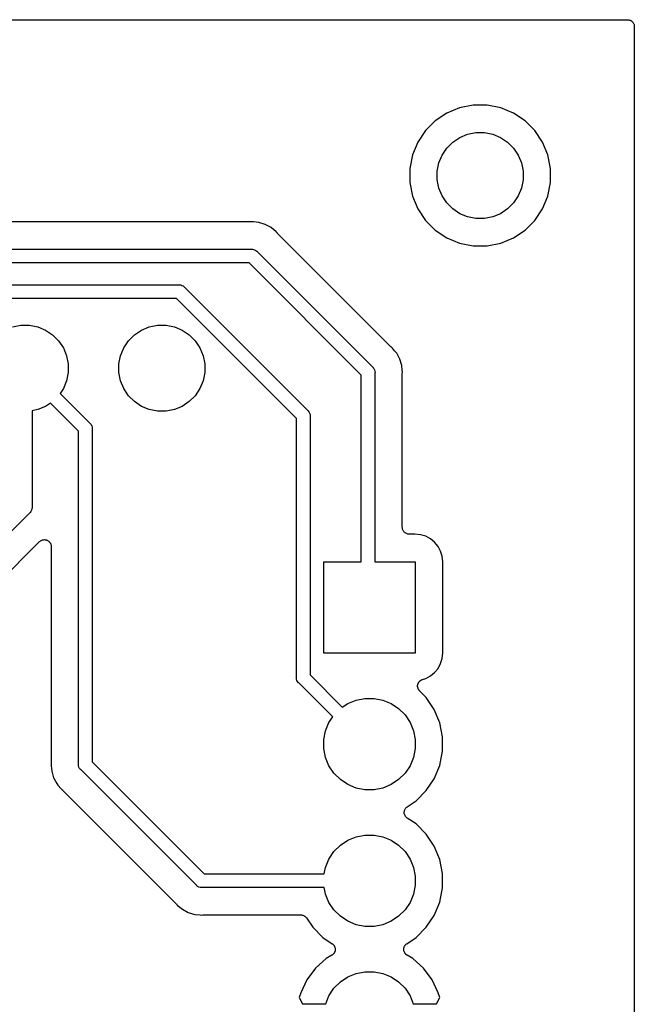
# Model space of a CAD drawing. Extents: x 1.14 to 3.55, y -2.64 to -1.26.
# Tile 15 of 15: x 3.1 to 3.55, y -1.98 to -1.26. Entities that reach past the tile are written whole.
import ezdxf

# ---------------------------------------------------------------- set-up
doc = ezdxf.new("R2010")
doc.units = 0
doc.header["$MEASUREMENT"] = 0
doc.layers.add('BLACK', color=7, linetype='CONTINUOUS')

msp = doc.modelspace()

# ---------------------------------------------------------------- linework, layer by layer
at = {"layer": 'BLACK', "linetype": 'CONTINUOUS'}
for p, q in [((1.47441, -1.25898), (3.54183, -1.25898)), ((3.54183, -1.25898), (3.54186, -1.25898)), ((3.54186, -1.25898), (3.54186, -1.25898)), ((3.54186, -1.25898), (3.54186, -1.25898)), ((3.54186, -1.25898), (3.5419, -1.25898)), ((3.5419, -1.25898), (3.54237, -1.25904)), ((3.54237, -1.25904), (3.54283, -1.25909)), ((3.54283, -1.25909), (3.54285, -1.25909)), ((3.54285, -1.25909), (3.54287, -1.25909)), ((3.54287, -1.25909), (3.54331, -1.25924)), ((3.54331, -1.25924), (3.54376, -1.25937)), ((3.54376, -1.25937), (3.54378, -1.25938)), ((3.54378, -1.25938), (3.5438, -1.25939)), ((3.5438, -1.25939), (3.54421, -1.25961)), ((3.54421, -1.25961), (3.54462, -1.25984)), ((3.54462, -1.25984), (3.54464, -1.25985)), ((3.54464, -1.25985), (3.54465, -1.25986)), ((3.54465, -1.25986), (3.54501, -1.26016)), ((3.54501, -1.26016), (3.54537, -1.26046)), ((3.54537, -1.26046), (3.54539, -1.26047)), ((3.54539, -1.26047), (3.5454, -1.26049)), ((3.5454, -1.26049), (3.54569, -1.26085)), ((3.54569, -1.26085), (3.54599, -1.26122)), ((3.54599, -1.26122), (3.546, -1.26123)), ((3.546, -1.26123), (3.54601, -1.26125)), ((3.54601, -1.26125), (3.54623, -1.26166)), ((3.54623, -1.26166), (3.54645, -1.26208)), ((3.54645, -1.26208), (3.54645, -1.2621)), ((3.54645, -1.2621), (3.54646, -1.26211)), ((3.54646, -1.26211), (3.5466, -1.26256)), ((3.5466, -1.26256), (3.54673, -1.26301)), ((3.54673, -1.26301), (3.54673, -1.26303)), ((3.54673, -1.26303), (3.54674, -1.26305)), ((3.54674, -1.26305), (3.54678, -1.26352)), ((3.54678, -1.26352), (3.54683, -1.26398)), ((3.54683, -1.26398), (3.54683, -2.15357)), ((3.41898, -1.32348), (3.40961, -1.32736)), ((3.42893, -1.3215), (3.41898, -1.32348)), ((3.43907, -1.3215), (3.42893, -1.3215)), ((3.44902, -1.32348), (3.43907, -1.3215)), ((3.45839, -1.32736), (3.44902, -1.32348)), ((3.40961, -1.32736), (3.40117, -1.333)), ((3.46683, -1.333), (3.45839, -1.32736)), ((3.40117, -1.333), (3.394, -1.34017)), ((3.474, -1.34017), (3.46683, -1.333)), ((3.394, -1.34017), (3.38836, -1.34861)), ((3.41392, -1.34854), (3.41908, -1.34509)), ((3.41908, -1.34509), (3.42481, -1.34271)), ((3.42481, -1.34271), (3.4309, -1.3415)), ((3.4309, -1.3415), (3.4371, -1.3415)), ((3.4371, -1.3415), (3.44319, -1.34271)), ((3.44319, -1.34271), (3.44892, -1.34509)), ((3.44892, -1.34509), (3.45408, -1.34854)), ((3.47964, -1.34861), (3.474, -1.34017)), ((3.38836, -1.34861), (3.38448, -1.35798)), ((3.40609, -1.35808), (3.40954, -1.35292)), ((3.40954, -1.35292), (3.41392, -1.34854)), ((3.45408, -1.34854), (3.45846, -1.35292)), ((3.45846, -1.35292), (3.46191, -1.35808)), ((3.48352, -1.35798), (3.47964, -1.34861)), ((3.38448, -1.35798), (3.3825, -1.36793)), ((3.40371, -1.36381), (3.40609, -1.35808)), ((3.46191, -1.35808), (3.46429, -1.36381)), ((3.4855, -1.36793), (3.48352, -1.35798)), ((3.3825, -1.36793), (3.3825, -1.37807)), ((3.4025, -1.3699), (3.40371, -1.36381)), ((3.46429, -1.36381), (3.4655, -1.3699)), ((3.4855, -1.37807), (3.4855, -1.36793)), ((3.4025, -1.3761), (3.4025, -1.3699)), ((3.4655, -1.3699), (3.4655, -1.3761)), ((3.3825, -1.37807), (3.38448, -1.38802)), ((3.40371, -1.38219), (3.4025, -1.3761)), ((3.40609, -1.38792), (3.40371, -1.38219)), ((3.46429, -1.38219), (3.46191, -1.38792)), ((3.4655, -1.3761), (3.46429, -1.38219)), ((3.48352, -1.38802), (3.4855, -1.37807)), ((3.38448, -1.38802), (3.38836, -1.39739)), ((3.40954, -1.39308), (3.40609, -1.38792)), ((3.46191, -1.38792), (3.45846, -1.39308)), ((3.47964, -1.39739), (3.48352, -1.38802)), ((3.38836, -1.39739), (3.394, -1.40583)), ((3.41392, -1.39746), (3.40954, -1.39308)), ((3.41908, -1.40091), (3.41392, -1.39746)), ((3.45408, -1.39746), (3.44892, -1.40091)), ((3.45846, -1.39308), (3.45408, -1.39746)), ((3.474, -1.40583), (3.47964, -1.39739)), ((3.42481, -1.40329), (3.41908, -1.40091)), ((3.4309, -1.4045), (3.42481, -1.40329)), ((3.4371, -1.4045), (3.4309, -1.4045)), ((3.44319, -1.40329), (3.4371, -1.4045)), ((3.44892, -1.40091), (3.44319, -1.40329)), ((3.26553, -1.407), (2.98257, -1.407)), ((3.26574, -1.40698), (3.26553, -1.407)), ((3.26595, -1.40698), (3.26574, -1.40698)), ((3.26602, -1.40698), (3.26595, -1.40698)), ((3.267, -1.40688), (3.26602, -1.40698)), ((3.26798, -1.40698), (3.267, -1.40688)), ((3.2719, -1.40736), (3.26798, -1.40698)), ((3.26798, -1.40698), (3.26798, -1.40698)), ((3.27661, -1.40879), (3.2719, -1.40736)), ((3.28096, -1.41111), (3.27661, -1.40879)), ((3.28476, -1.41424), (3.28096, -1.41111)), ((3.394, -1.40583), (3.40117, -1.413)), ((3.46683, -1.413), (3.474, -1.40583)), ((3.28539, -1.415), (3.28476, -1.41424)), ((3.28554, -1.41515), (3.28539, -1.415)), ((3.28567, -1.41531), (3.28554, -1.41515)), ((3.28572, -1.41536), (3.28567, -1.41531)), ((3.36864, -1.49829), (3.28572, -1.41536)), ((3.40117, -1.413), (3.40961, -1.41864)), ((3.40961, -1.41864), (3.41898, -1.42252)), ((3.44902, -1.42252), (3.45839, -1.41864)), ((3.45839, -1.41864), (3.46683, -1.413)), ((3.41898, -1.42252), (3.42893, -1.4245)), ((3.42893, -1.4245), (3.43907, -1.4245)), ((3.43907, -1.4245), (3.44902, -1.42252)), ((2.48325, -1.427), (3.26675, -1.427)), ((3.26675, -1.427), (3.267, -1.42698)), ((3.267, -1.42698), (3.26725, -1.427)), ((3.26725, -1.427), (3.26798, -1.42707)), ((3.26798, -1.42707), (3.26892, -1.42736)), ((3.26892, -1.42736), (3.26979, -1.42782)), ((3.26979, -1.42782), (3.27055, -1.42845)), ((3.27055, -1.42845), (3.27071, -1.42864)), ((3.27071, -1.42864), (3.35537, -1.5133)), ((3.26493, -1.437), (2.48507, -1.437)), ((3.34701, -1.51908), (3.26493, -1.437)), ((2.55725, -1.453), (3.21357, -1.453)), ((3.21357, -1.453), (3.21381, -1.45298)), ((3.21381, -1.45298), (3.21406, -1.453)), ((3.21406, -1.453), (3.21479, -1.45307)), ((3.21479, -1.45307), (3.21574, -1.45336)), ((3.21574, -1.45336), (3.21661, -1.45382)), ((3.21661, -1.45382), (3.21737, -1.45445)), ((3.21737, -1.45445), (3.21752, -1.45464)), ((3.21752, -1.45464), (3.3079, -1.54501)), ((3.21174, -1.463), (2.55907, -1.463)), ((3.29954, -1.55079), (3.21174, -1.463)), ((3.09181, -1.48371), (3.0979, -1.4825)), ((3.0979, -1.4825), (3.1041, -1.4825)), ((3.1041, -1.4825), (3.11019, -1.48371)), ((3.11019, -1.48371), (3.11592, -1.48609)), ((3.18608, -1.48609), (3.19181, -1.48371)), ((3.19181, -1.48371), (3.1979, -1.4825)), ((3.1979, -1.4825), (3.2041, -1.4825)), ((3.2041, -1.4825), (3.21019, -1.48371)), ((3.21019, -1.48371), (3.21592, -1.48609)), ((3.11592, -1.48609), (3.12108, -1.48954)), ((3.12108, -1.48954), (3.12546, -1.49392)), ((3.17654, -1.49392), (3.18092, -1.48954)), ((3.18092, -1.48954), (3.18608, -1.48609)), ((3.21592, -1.48609), (3.22108, -1.48954)), ((3.22108, -1.48954), (3.22546, -1.49392)), ((3.12546, -1.49392), (3.12891, -1.49908)), ((3.17309, -1.49908), (3.17654, -1.49392)), ((3.22546, -1.49392), (3.22891, -1.49908)), ((3.36881, -1.49842), (3.36864, -1.49829)), ((3.36895, -1.49857), (3.36881, -1.49842)), ((3.12891, -1.49908), (3.13129, -1.50481)), ((3.13129, -1.50481), (3.1325, -1.5109)), ((3.1695, -1.5109), (3.17071, -1.50481)), ((3.17071, -1.50481), (3.17309, -1.49908)), ((3.22891, -1.49908), (3.23129, -1.50481)), ((3.23129, -1.50481), (3.2325, -1.5109)), ((3.36901, -1.49862), (3.36895, -1.49857)), ((3.36977, -1.49924), (3.36901, -1.49862)), ((3.37137, -1.50119), (3.36977, -1.49924)), ((3.3729, -1.50305), (3.37137, -1.50119)), ((3.37137, -1.50119), (3.37137, -1.50119)), ((3.37415, -1.5054), (3.3729, -1.50305)), ((3.37522, -1.50739), (3.37415, -1.5054)), ((3.1325, -1.5109), (3.1325, -1.5171)), ((3.1695, -1.5171), (3.1695, -1.5109)), ((3.2325, -1.5109), (3.2325, -1.5171)), ((3.37665, -1.51211), (3.37522, -1.50739)), ((3.37696, -1.51534), (3.37665, -1.51211)), ((3.1325, -1.5171), (3.13129, -1.52319)), ((3.17071, -1.52319), (3.1695, -1.5171)), ((3.2325, -1.5171), (3.23129, -1.52319)), ((3.34701, -1.65554), (3.34701, -1.51908)), ((3.35537, -1.5133), (3.35556, -1.51346)), ((3.35556, -1.51346), (3.35572, -1.51365)), ((3.35572, -1.51365), (3.35572, -1.51365)), ((3.35572, -1.51365), (3.35619, -1.51422)), ((3.35619, -1.51422), (3.35665, -1.51509)), ((3.35665, -1.51509), (3.35694, -1.51603)), ((3.35694, -1.51603), (3.35703, -1.51701)), ((3.35703, -1.51701), (3.35701, -1.51725)), ((3.35701, -1.51725), (3.35701, -1.65554)), ((3.37697, -1.51535), (3.37696, -1.51534)), ((3.37713, -1.51701), (3.37697, -1.51535)), ((3.37701, -1.51841), (3.37703, -1.5182)), ((3.37701, -1.51848), (3.37701, -1.51841)), ((3.37701, -1.63041), (3.37701, -1.51848)), ((3.37703, -1.51799), (3.37713, -1.51701)), ((3.37703, -1.5182), (3.37703, -1.51799)), ((3.13129, -1.52319), (3.12891, -1.52892)), ((3.17309, -1.52892), (3.17071, -1.52319)), ((3.23129, -1.52319), (3.22891, -1.52892)), ((3.12891, -1.52892), (3.12654, -1.53247)), ((3.12654, -1.53247), (3.14836, -1.55429)), ((3.17654, -1.53408), (3.17309, -1.52892)), ((3.18092, -1.53846), (3.17654, -1.53408)), ((3.22546, -1.53408), (3.22108, -1.53846)), ((3.22891, -1.52892), (3.22546, -1.53408)), ((3.11947, -1.53954), (3.11592, -1.54191)), ((3.14, -1.56007), (3.11947, -1.53954)), ((3.18608, -1.54191), (3.18092, -1.53846)), ((3.22108, -1.53846), (3.21592, -1.54191)), ((3.11019, -1.54429), (3.106, -1.54512)), ((3.106, -1.54512), (3.106, -1.61575)), ((3.11592, -1.54191), (3.11019, -1.54429)), ((3.19181, -1.54429), (3.18608, -1.54191)), ((3.1979, -1.5455), (3.19181, -1.54429)), ((3.2041, -1.5455), (3.1979, -1.5455)), ((3.21019, -1.54429), (3.2041, -1.5455)), ((3.21592, -1.54191), (3.21019, -1.54429)), ((3.3079, -1.54501), (3.30809, -1.54517)), ((3.30809, -1.54517), (3.30871, -1.54593)), ((3.30871, -1.54593), (3.30918, -1.5468)), ((3.30918, -1.5468), (3.30946, -1.54774)), ((3.30946, -1.54774), (3.30953, -1.54841)), ((3.30953, -1.54841), (3.30956, -1.54872)), ((3.30956, -1.54872), (3.30954, -1.54897)), ((3.14836, -1.55429), (3.14855, -1.55445)), ((3.14855, -1.55445), (3.14918, -1.55521)), ((3.14918, -1.55521), (3.14958, -1.55596)), ((3.14958, -1.55596), (3.14964, -1.55608)), ((3.14964, -1.55608), (3.14993, -1.55702)), ((3.29954, -1.74029), (3.29954, -1.55079)), ((3.30954, -1.54897), (3.30954, -1.73846)), ((3.14, -1.80375), (3.14, -1.56007)), ((3.14993, -1.55702), (3.15002, -1.558)), ((3.15002, -1.558), (3.15, -1.55825)), ((3.15, -1.55825), (3.15, -1.80193)), ((3.10436, -1.61971), (2.98671, -1.73736)), ((3.10455, -1.61955), (3.10436, -1.61971)), ((3.10518, -1.61879), (3.10455, -1.61955)), ((3.10564, -1.61792), (3.10518, -1.61879)), ((3.10593, -1.61698), (3.10564, -1.61792)), ((3.106, -1.61625), (3.10593, -1.61698)), ((3.106, -1.61575), (3.10602, -1.616)), ((3.10602, -1.616), (3.106, -1.61625)), ((3.106, -1.61625), (3.106, -1.61625)), ((3.37705, -1.63088), (3.37701, -1.63041)), ((3.3771, -1.63135), (3.37705, -1.63088)), ((3.3771, -1.63137), (3.3771, -1.63135)), ((3.3771, -1.63139), (3.3771, -1.63137)), ((3.37724, -1.63184), (3.3771, -1.63139)), ((3.37737, -1.63229), (3.37724, -1.63184)), ((3.37738, -1.6323), (3.37737, -1.63229)), ((3.37739, -1.63232), (3.37738, -1.6323)), ((3.37761, -1.63274), (3.37739, -1.63232)), ((3.37782, -1.63315), (3.37761, -1.63274)), ((3.37784, -1.63317), (3.37782, -1.63315)), ((3.37784, -1.63318), (3.37784, -1.63317)), ((3.37814, -1.63355), (3.37784, -1.63318)), ((3.37844, -1.63391), (3.37814, -1.63355)), ((3.37845, -1.63392), (3.37844, -1.63391)), ((3.37846, -1.63394), (3.37845, -1.63392)), ((3.37882, -1.63424), (3.37846, -1.63394)), ((3.37918, -1.63454), (3.37882, -1.63424)), ((3.3792, -1.63455), (3.37918, -1.63454)), ((3.37921, -1.63456), (3.3792, -1.63455)), ((3.37963, -1.63478), (3.37921, -1.63456)), ((3.38004, -1.63501), (3.37963, -1.63478)), ((3.38005, -1.63502), (3.38004, -1.63501)), ((3.38007, -1.63502), (3.38005, -1.63502)), ((3.38052, -1.63516), (3.38007, -1.63502)), ((3.38097, -1.63531), (3.38052, -1.63516)), ((3.38099, -1.63531), (3.38097, -1.63531)), ((3.381, -1.63531), (3.38099, -1.63531)), ((3.38147, -1.63536), (3.381, -1.63531)), ((3.38194, -1.63541), (3.38147, -1.63536)), ((3.00172, -1.75064), (3.11146, -1.64089)), ((3.11146, -1.64089), (3.1115, -1.64085)), ((3.1115, -1.64085), (3.11151, -1.64084)), ((3.1115, -1.64085), (3.1115, -1.64085)), ((3.1115, -1.64085), (3.1115, -1.64085)), ((3.11151, -1.64084), (3.11189, -1.64054)), ((3.11189, -1.64054), (3.11226, -1.64024)), ((3.11226, -1.64024), (3.11227, -1.64024)), ((3.11227, -1.64024), (3.11228, -1.64023)), ((3.11228, -1.64023), (3.11271, -1.64001)), ((3.11271, -1.64001), (3.11313, -1.63979)), ((3.11313, -1.63979), (3.11314, -1.63979)), ((3.11314, -1.63978), (3.11361, -1.63965)), ((3.11314, -1.63979), (3.11314, -1.63978)), ((3.11361, -1.63965), (3.11406, -1.63951)), ((3.11406, -1.63951), (3.11407, -1.63951)), ((3.11407, -1.63951), (3.11408, -1.63951)), ((3.11408, -1.63951), (3.11456, -1.63947)), ((3.11456, -1.63947), (3.11503, -1.63943)), ((3.11503, -1.63943), (3.11504, -1.63943)), ((3.11504, -1.63943), (3.11505, -1.63943)), ((3.11505, -1.63943), (3.11553, -1.63948)), ((3.11553, -1.63948), (3.11601, -1.63953)), ((3.11601, -1.63953), (3.11601, -1.63953)), ((3.11601, -1.63953), (3.11602, -1.63953)), ((3.11602, -1.63953), (3.11648, -1.63968)), ((3.11648, -1.63968), (3.11694, -1.63982)), ((3.11694, -1.63982), (3.11695, -1.63982)), ((3.11695, -1.63982), (3.11695, -1.63982)), ((3.11695, -1.63982), (3.11737, -1.64005)), ((3.11737, -1.64005), (3.1178, -1.64028)), ((3.1178, -1.64028), (3.1178, -1.64029)), ((3.1178, -1.64029), (3.11781, -1.64029)), ((3.11781, -1.64029), (3.11818, -1.6406)), ((3.11818, -1.6406), (3.11855, -1.6409)), ((3.11855, -1.6409), (3.11855, -1.64091)), ((3.11855, -1.64091), (3.11856, -1.64092)), ((3.11856, -1.64092), (3.11886, -1.64129)), ((3.11886, -1.64129), (3.11916, -1.64166)), ((3.11916, -1.64166), (3.11917, -1.64167)), ((3.11917, -1.64167), (3.11917, -1.64167)), ((3.11917, -1.64167), (3.1194, -1.6421)), ((3.1194, -1.6421), (3.11962, -1.64252)), ((3.11962, -1.64252), (3.11963, -1.64253)), ((3.11963, -1.64253), (3.11963, -1.64254)), ((3.11963, -1.64254), (3.11977, -1.64301)), ((3.38197, -1.63541), (3.38194, -1.63541)), ((3.38201, -1.63541), (3.38197, -1.63541)), ((3.38197, -1.63541), (3.38197, -1.63541)), ((3.38197, -1.63541), (3.38197, -1.63541)), ((3.38622, -1.63541), (3.38201, -1.63541)), ((3.39039, -1.63582), (3.38622, -1.63541)), ((3.39416, -1.63697), (3.39039, -1.63582)), ((3.39763, -1.63883), (3.39416, -1.63697)), ((3.40068, -1.64132), (3.39763, -1.63883)), ((3.40317, -1.64437), (3.40068, -1.64132)), ((3.11977, -1.64301), (3.1199, -1.64346)), ((3.1199, -1.64346), (3.11991, -1.64346)), ((3.11991, -1.64346), (3.11991, -1.64347)), ((3.11991, -1.64347), (3.11995, -1.64395)), ((3.11995, -1.64395), (3.12, -1.64443)), ((3.12, -1.64443), (3.12, -1.80253)), ((3.40503, -1.64784), (3.40317, -1.64437)), ((3.40618, -1.65161), (3.40503, -1.64784)), ((3.31954, -1.72246), (3.31954, -1.65554)), ((3.31954, -1.65554), (3.34701, -1.65554)), ((3.35701, -1.65554), (3.38646, -1.65554)), ((3.38646, -1.65554), (3.38646, -1.72246)), ((3.40659, -1.65578), (3.40618, -1.65161)), ((3.40659, -1.72222), (3.40659, -1.65578)), ((3.38646, -1.72246), (3.31954, -1.72246)), ((3.40503, -1.73016), (3.40618, -1.72639)), ((3.40618, -1.72639), (3.40659, -1.72222)), ((3.40068, -1.73668), (3.40317, -1.73363)), ((3.40317, -1.73363), (3.40503, -1.73016)), ((3.29951, -1.74054), (3.29954, -1.74029)), ((3.29957, -1.74112), (3.29951, -1.74054)), ((3.29961, -1.74152), (3.29957, -1.74112)), ((3.29989, -1.74246), (3.29961, -1.74152)), ((3.30036, -1.74333), (3.29989, -1.74246)), ((3.30098, -1.74409), (3.30036, -1.74333)), ((3.30954, -1.73846), (3.33311, -1.76204)), ((3.38923, -1.74355), (3.38936, -1.74336)), ((3.38936, -1.74336), (3.38955, -1.74318)), ((3.38955, -1.74318), (3.38971, -1.74298)), ((3.38971, -1.74298), (3.38989, -1.74283)), ((3.38989, -1.74283), (3.39006, -1.74267)), ((3.39006, -1.74267), (3.39027, -1.74253)), ((3.39027, -1.74253), (3.39047, -1.74237)), ((3.39047, -1.74237), (3.39067, -1.74226)), ((3.39067, -1.74226), (3.39087, -1.74213)), ((3.39087, -1.74213), (3.39111, -1.74203)), ((3.39111, -1.74203), (3.39133, -1.74191)), ((3.39133, -1.74191), (3.39155, -1.74184)), ((3.39155, -1.74184), (3.39177, -1.74176)), ((3.39177, -1.74176), (3.39416, -1.74103)), ((3.39416, -1.74103), (3.39763, -1.73917)), ((3.39763, -1.73917), (3.40068, -1.73668)), ((3.30117, -1.74424), (3.30098, -1.74409)), ((3.32604, -1.76911), (3.30117, -1.74424)), ((3.38822, -1.74649), (3.38825, -1.74626)), ((3.38824, -1.74674), (3.38822, -1.74649)), ((3.38824, -1.747), (3.38824, -1.74674)), ((3.38829, -1.74723), (3.38824, -1.747)), ((3.38825, -1.74602), (3.3883, -1.74577)), ((3.38825, -1.74626), (3.38825, -1.74602)), ((3.38831, -1.74746), (3.38829, -1.74723)), ((3.3883, -1.74577), (3.38833, -1.74552)), ((3.38838, -1.74771), (3.38831, -1.74746)), ((3.38833, -1.74552), (3.3884, -1.7453)), ((3.38843, -1.74796), (3.38838, -1.74771)), ((3.3884, -1.7453), (3.38844, -1.74507)), ((3.38851, -1.74817), (3.38843, -1.74796)), ((3.38844, -1.74507), (3.38854, -1.74483)), ((3.38858, -1.7484), (3.38851, -1.74817)), ((3.38854, -1.74483), (3.38862, -1.74459)), ((3.3887, -1.74862), (3.38858, -1.7484)), ((3.38862, -1.74459), (3.38873, -1.74438)), ((3.38879, -1.74886), (3.3887, -1.74862)), ((3.38873, -1.74438), (3.38882, -1.74417)), ((3.38892, -1.74906), (3.38879, -1.74886)), ((3.38882, -1.74417), (3.38896, -1.74395)), ((3.38903, -1.74926), (3.38892, -1.74906)), ((3.38896, -1.74395), (3.38909, -1.74373)), ((3.38919, -1.74946), (3.38903, -1.74926)), ((3.38909, -1.74373), (3.38923, -1.74355)), ((3.38933, -1.74968), (3.38919, -1.74946)), ((3.38949, -1.74984), (3.38933, -1.74968)), ((3.38964, -1.75003), (3.38949, -1.74984)), ((3.38969, -1.75008), (3.38964, -1.75003)), ((3.39453, -1.75492), (3.38969, -1.75008)), ((3.33715, -1.75934), (3.34324, -1.75682)), ((3.34324, -1.75682), (3.3497, -1.75554)), ((3.3497, -1.75554), (3.3563, -1.75554)), ((3.3563, -1.75554), (3.36276, -1.75682)), ((3.36276, -1.75682), (3.36885, -1.75934)), ((3.40038, -1.76367), (3.39453, -1.75492)), ((3.33311, -1.76204), (3.33715, -1.75934)), ((3.36885, -1.75934), (3.37433, -1.76301)), ((3.37433, -1.76301), (3.37899, -1.76767)), ((3.40441, -1.7734), (3.40038, -1.76367)), ((3.32334, -1.77315), (3.32604, -1.76911)), ((3.37899, -1.76767), (3.38266, -1.77315)), ((3.31954, -1.7857), (3.32082, -1.77924)), ((3.32082, -1.77924), (3.32334, -1.77315)), ((3.38266, -1.77315), (3.38518, -1.77924)), ((3.38518, -1.77924), (3.38646, -1.7857)), ((3.40646, -1.78373), (3.40441, -1.7734)), ((3.31954, -1.7923), (3.31954, -1.7857)), ((3.38646, -1.7857), (3.38646, -1.7923)), ((3.40646, -1.79427), (3.40646, -1.78373)), ((3.32082, -1.79876), (3.31954, -1.7923)), ((3.38646, -1.7923), (3.38518, -1.79876)), ((3.32334, -1.80485), (3.32082, -1.79876)), ((3.38518, -1.79876), (3.38266, -1.80485)), ((3.40441, -1.80459), (3.40646, -1.79427)), ((3.11998, -1.80302), (3.11988, -1.804)), ((3.11988, -1.804), (3.11998, -1.80498)), ((3.12, -1.8026), (3.11998, -1.80281)), ((3.11998, -1.80281), (3.11998, -1.80302)), ((3.11998, -1.80498), (3.11998, -1.80498)), ((3.11998, -1.80498), (3.12036, -1.8089)), ((3.12, -1.80253), (3.12, -1.8026)), ((3.13998, -1.804), (3.14, -1.80375)), ((3.14005, -1.80475), (3.13998, -1.804)), ((3.14007, -1.80498), (3.14005, -1.80475)), ((3.14036, -1.80592), (3.14007, -1.80498)), ((3.14082, -1.80679), (3.14036, -1.80592)), ((3.14145, -1.80755), (3.14082, -1.80679)), ((3.14164, -1.80771), (3.14145, -1.80755)), ((3.22629, -1.89236), (3.14164, -1.80771)), ((3.15, -1.80193), (3.23207, -1.884)), ((3.32701, -1.81033), (3.32334, -1.80485)), ((3.38266, -1.80485), (3.37899, -1.81033)), ((3.40038, -1.81432), (3.40441, -1.80459)), ((3.12036, -1.8089), (3.12179, -1.81361)), ((3.12179, -1.81361), (3.12218, -1.81434)), ((3.12218, -1.81434), (3.12411, -1.81796)), ((3.33167, -1.81499), (3.32701, -1.81033)), ((3.33715, -1.81866), (3.33167, -1.81499)), ((3.37433, -1.81499), (3.36885, -1.81866)), ((3.37899, -1.81033), (3.37433, -1.81499)), ((3.39453, -1.82308), (3.40038, -1.81432)), ((3.12411, -1.81796), (3.12498, -1.81901)), ((3.12498, -1.81901), (3.12498, -1.81901)), ((3.12498, -1.81901), (3.12724, -1.82176)), ((3.12724, -1.82176), (3.128, -1.82239)), ((3.128, -1.82239), (3.12805, -1.82243)), ((3.12805, -1.82243), (3.1282, -1.82259)), ((3.1282, -1.82259), (3.12836, -1.82272)), ((3.34324, -1.82118), (3.33715, -1.81866)), ((3.3497, -1.82246), (3.34324, -1.82118)), ((3.3563, -1.82246), (3.3497, -1.82246)), ((3.36276, -1.82118), (3.3563, -1.82246)), ((3.36885, -1.81866), (3.36276, -1.82118)), ((3.12836, -1.82272), (3.21128, -1.90564)), ((3.38708, -1.83053), (3.39453, -1.82308)), ((3.37865, -1.83753), (3.37879, -1.83707)), ((3.37879, -1.83707), (3.3788, -1.83706)), ((3.3788, -1.83705), (3.37903, -1.83663)), ((3.3788, -1.83706), (3.3788, -1.83705)), ((3.37903, -1.83663), (3.37925, -1.83621)), ((3.37925, -1.83621), (3.37926, -1.8362)), ((3.37926, -1.8362), (3.37927, -1.83619)), ((3.37927, -1.83619), (3.37957, -1.83583)), ((3.37957, -1.83583), (3.37987, -1.83546)), ((3.37987, -1.83546), (3.37988, -1.83545)), ((3.37988, -1.83545), (3.37989, -1.83544)), ((3.37989, -1.83544), (3.38026, -1.83514)), ((3.38026, -1.83514), (3.38063, -1.83484)), ((3.38063, -1.83484), (3.38708, -1.83053)), ((3.3784, -1.83895), (3.37845, -1.83849)), ((3.3784, -1.83897), (3.3784, -1.83895)), ((3.3784, -1.83898), (3.3784, -1.83897)), ((3.37845, -1.83945), (3.3784, -1.83898)), ((3.37845, -1.83849), (3.3785, -1.83801)), ((3.37849, -1.83992), (3.37845, -1.83945)), ((3.37849, -1.83994), (3.37849, -1.83992)), ((3.37849, -1.83995), (3.37849, -1.83994)), ((3.37863, -1.84041), (3.37849, -1.83995)), ((3.3785, -1.83801), (3.37851, -1.83799)), ((3.37851, -1.83798), (3.37865, -1.83753)), ((3.37851, -1.83799), (3.37851, -1.83798)), ((3.37876, -1.84086), (3.37863, -1.84041)), ((3.37877, -1.84087), (3.37876, -1.84086)), ((3.37877, -1.84089), (3.37877, -1.84087)), ((3.37899, -1.84131), (3.37877, -1.84089)), ((3.37921, -1.84173), (3.37899, -1.84131)), ((3.37922, -1.84174), (3.37921, -1.84173)), ((3.37923, -1.84175), (3.37922, -1.84174)), ((3.37952, -1.84212), (3.37923, -1.84175)), ((3.37982, -1.84249), (3.37952, -1.84212)), ((3.37983, -1.8425), (3.37982, -1.84249)), ((3.37984, -1.84251), (3.37983, -1.8425)), ((3.3802, -1.84281), (3.37984, -1.84251)), ((3.38057, -1.84312), (3.3802, -1.84281)), ((3.38059, -1.84313), (3.38057, -1.84312)), ((3.38063, -1.84316), (3.38059, -1.84313)), ((3.38059, -1.84313), (3.38059, -1.84313)), ((3.38059, -1.84313), (3.38059, -1.84313)), ((3.38708, -1.84747), (3.38063, -1.84316)), ((3.39453, -1.85492), (3.38708, -1.84747)), ((3.33715, -1.85934), (3.34324, -1.85682)), ((3.34324, -1.85682), (3.3497, -1.85554)), ((3.3497, -1.85554), (3.3563, -1.85554)), ((3.3563, -1.85554), (3.36276, -1.85682)), ((3.36276, -1.85682), (3.36885, -1.85934)), ((3.40038, -1.86367), (3.39453, -1.85492)), ((3.32701, -1.86767), (3.33167, -1.86301)), ((3.33167, -1.86301), (3.33715, -1.85934)), ((3.36885, -1.85934), (3.37433, -1.86301)), ((3.37433, -1.86301), (3.37899, -1.86767)), ((3.40441, -1.8734), (3.40038, -1.86367)), ((3.32334, -1.87315), (3.32701, -1.86767)), ((3.37899, -1.86767), (3.38266, -1.87315)), ((3.31987, -1.884), (3.32082, -1.87924)), ((3.32082, -1.87924), (3.32334, -1.87315)), ((3.38266, -1.87315), (3.38518, -1.87924)), ((3.38518, -1.87924), (3.38646, -1.8857)), ((3.40646, -1.88373), (3.40441, -1.8734)), ((3.23207, -1.884), (3.31987, -1.884)), ((3.38646, -1.8857), (3.38646, -1.8923)), ((3.40646, -1.89427), (3.40646, -1.88373)), ((3.22645, -1.89255), (3.22629, -1.89236)), ((3.22721, -1.89318), (3.22645, -1.89255)), ((3.22801, -1.8936), (3.22721, -1.89318)), ((3.22808, -1.89364), (3.22801, -1.8936)), ((3.22902, -1.89393), (3.22808, -1.89364)), ((3.23, -1.89402), (3.22902, -1.89393)), ((3.23025, -1.894), (3.23, -1.89402)), ((3.31987, -1.894), (3.23025, -1.894)), ((3.32082, -1.89876), (3.31987, -1.894)), ((3.38646, -1.8923), (3.38518, -1.89876)), ((3.40441, -1.9046), (3.40646, -1.89427)), ((3.32334, -1.90485), (3.32082, -1.89876)), ((3.38518, -1.89876), (3.38266, -1.90485)), ((3.21128, -1.90564), (3.21133, -1.90569)), ((3.21133, -1.90569), (3.21146, -1.90585)), ((3.21146, -1.90585), (3.21161, -1.906)), ((3.21161, -1.906), (3.21224, -1.90676)), ((3.21224, -1.90676), (3.21604, -1.90989)), ((3.32701, -1.91033), (3.32334, -1.90485)), ((3.38266, -1.90485), (3.37899, -1.91033)), ((3.40038, -1.91433), (3.40441, -1.9046)), ((3.21604, -1.90989), (3.22039, -1.91221)), ((3.22039, -1.91221), (3.2251, -1.91364)), ((3.2251, -1.91364), (3.22902, -1.91402)), ((3.22902, -1.91402), (3.22902, -1.91402)), ((3.22902, -1.91402), (3.23, -1.91412)), ((3.23, -1.91412), (3.23098, -1.91402)), ((3.23098, -1.91402), (3.23105, -1.91402)), ((3.23105, -1.91402), (3.23126, -1.91402)), ((3.23126, -1.91402), (3.23147, -1.914)), ((3.23147, -1.914), (3.30273, -1.914)), ((3.30273, -1.914), (3.30275, -1.914)), ((3.30275, -1.914), (3.30275, -1.914)), ((3.30275, -1.914), (3.30275, -1.914)), ((3.30275, -1.914), (3.3028, -1.914)), ((3.3028, -1.914), (3.30326, -1.91405)), ((3.30326, -1.91405), (3.30372, -1.9141)), ((3.30372, -1.9141), (3.30375, -1.91411)), ((3.30375, -1.91411), (3.30377, -1.91411)), ((3.30377, -1.91411), (3.30421, -1.91425)), ((3.30421, -1.91425), (3.30466, -1.91439)), ((3.30466, -1.91439), (3.30468, -1.9144)), ((3.30468, -1.9144), (3.3047, -1.9144)), ((3.3047, -1.9144), (3.30511, -1.91463)), ((3.30511, -1.91463), (3.30552, -1.91485)), ((3.30552, -1.91485), (3.30553, -1.91486)), ((3.30553, -1.91486), (3.30556, -1.91487)), ((3.30556, -1.91487), (3.30591, -1.91517)), ((3.30591, -1.91517), (3.30627, -1.91547)), ((3.30627, -1.91547), (3.30628, -1.91549)), ((3.30628, -1.91549), (3.3063, -1.9155)), ((3.3063, -1.9155), (3.30659, -1.91586)), ((3.30659, -1.91586), (3.30689, -1.91622)), ((3.30689, -1.91622), (3.31147, -1.92308)), ((3.33167, -1.91499), (3.32701, -1.91033)), ((3.33715, -1.91866), (3.33167, -1.91499)), ((3.37433, -1.91499), (3.36885, -1.91866)), ((3.37899, -1.91033), (3.37433, -1.91499)), ((3.39453, -1.92308), (3.40038, -1.91433)), ((3.31147, -1.92308), (3.31892, -1.93053)), ((3.34324, -1.92118), (3.33715, -1.91866)), ((3.3497, -1.92246), (3.34324, -1.92118)), ((3.3563, -1.92246), (3.3497, -1.92246)), ((3.36276, -1.92118), (3.3563, -1.92246)), ((3.36885, -1.91866), (3.36276, -1.92118)), ((3.38708, -1.93053), (3.39453, -1.92308)), ((3.31892, -1.93053), (3.32568, -1.93505)), ((3.38032, -1.93505), (3.38708, -1.93053)), ((3.32568, -1.93505), (3.32574, -1.93509)), ((3.32574, -1.93509), (3.32583, -1.93516)), ((3.32583, -1.93516), (3.32593, -1.93522)), ((3.32593, -1.93522), (3.3262, -1.93548)), ((3.3262, -1.93548), (3.32648, -1.93572)), ((3.32648, -1.93572), (3.32656, -1.93581)), ((3.32656, -1.93581), (3.32664, -1.93589)), ((3.32664, -1.93589), (3.32686, -1.93619)), ((3.32686, -1.93619), (3.32709, -1.93648)), ((3.32709, -1.93648), (3.32715, -1.93658)), ((3.32715, -1.93658), (3.32722, -1.93668)), ((3.32722, -1.93668), (3.32737, -1.93701)), ((3.32737, -1.93701), (3.32754, -1.93734)), ((3.32754, -1.93734), (3.32758, -1.93746)), ((3.32758, -1.93746), (3.32763, -1.93756)), ((3.32763, -1.93756), (3.32771, -1.93792)), ((3.32771, -1.93792), (3.32782, -1.93828)), ((3.3782, -1.93821), (3.37831, -1.93786)), ((3.37831, -1.93786), (3.3784, -1.9375)), ((3.3784, -1.9375), (3.37845, -1.93739)), ((3.37845, -1.93739), (3.37848, -1.93728)), ((3.37848, -1.93728), (3.37866, -1.93695)), ((3.37866, -1.93695), (3.37882, -1.93662)), ((3.37882, -1.93662), (3.37889, -1.93652)), ((3.37889, -1.93652), (3.37894, -1.93642)), ((3.37894, -1.93642), (3.37918, -1.93613)), ((3.37918, -1.93613), (3.3794, -1.93583)), ((3.3794, -1.93583), (3.37949, -1.93576)), ((3.37949, -1.93576), (3.37956, -1.93567)), ((3.37956, -1.93567), (3.37985, -1.93543)), ((3.37985, -1.93543), (3.38013, -1.93518)), ((3.38013, -1.93518), (3.38023, -1.93512)), ((3.38023, -1.93512), (3.38032, -1.93505)), ((3.32546, -1.9435), (3.32128, -1.94599)), ((3.32556, -1.94343), (3.32546, -1.9435)), ((3.32566, -1.94338), (3.32556, -1.94343)), ((3.32595, -1.94314), (3.32566, -1.94338)), ((3.32625, -1.94292), (3.32595, -1.94314)), ((3.32633, -1.94284), (3.32625, -1.94292)), ((3.32642, -1.94276), (3.32633, -1.94284)), ((3.32666, -1.94248), (3.32642, -1.94276)), ((3.32691, -1.9422), (3.32666, -1.94248)), ((3.32697, -1.9421), (3.32691, -1.9422)), ((3.32704, -1.94201), (3.32697, -1.9421)), ((3.32722, -1.94168), (3.32704, -1.94201)), ((3.32741, -1.94137), (3.32722, -1.94168)), ((3.32745, -1.94126), (3.32741, -1.94137)), ((3.32751, -1.94115), (3.32745, -1.94126)), ((3.32762, -1.9408), (3.32751, -1.94115)), ((3.32775, -1.94045), (3.32762, -1.9408)), ((3.32776, -1.94033), (3.32775, -1.94045)), ((3.3278, -1.94022), (3.32776, -1.94033)), ((3.32784, -1.93985), (3.3278, -1.94022)), ((3.32782, -1.93828), (3.32783, -1.9384)), ((3.32783, -1.9384), (3.32785, -1.93851)), ((3.3279, -1.93949), (3.32784, -1.93985)), ((3.32785, -1.93851), (3.32787, -1.93888)), ((3.32787, -1.93888), (3.3279, -1.93925)), ((3.3279, -1.93925), (3.32789, -1.93937)), ((3.32789, -1.93937), (3.3279, -1.93949)), ((3.3781, -1.93918), (3.37814, -1.93881)), ((3.37811, -1.9393), (3.3781, -1.93918)), ((3.3781, -1.93942), (3.37811, -1.9393)), ((3.37815, -1.93978), (3.3781, -1.93942)), ((3.37814, -1.93881), (3.37816, -1.93844)), ((3.37819, -1.94015), (3.37815, -1.93978)), ((3.37816, -1.93844), (3.37818, -1.93833)), ((3.37818, -1.93833), (3.3782, -1.93821)), ((3.37822, -1.94027), (3.37819, -1.94015)), ((3.37824, -1.94038), (3.37822, -1.94027)), ((3.37836, -1.94073), (3.37824, -1.94038)), ((3.37847, -1.94109), (3.37836, -1.94073)), ((3.37852, -1.94119), (3.37847, -1.94109)), ((3.37856, -1.9413), (3.37852, -1.94119)), ((3.37875, -1.94162), (3.37856, -1.9413)), ((3.37892, -1.94195), (3.37875, -1.94162)), ((3.37899, -1.94204), (3.37892, -1.94195)), ((3.37905, -1.94214), (3.37899, -1.94204)), ((3.3793, -1.94242), (3.37905, -1.94214)), ((3.37953, -1.94271), (3.3793, -1.94242)), ((3.37962, -1.94279), (3.37953, -1.94271)), ((3.3797, -1.94287), (3.37962, -1.94279)), ((3.38, -1.9431), (3.3797, -1.94287)), ((3.38028, -1.94334), (3.38, -1.9431)), ((3.38039, -1.94339), (3.38028, -1.94334)), ((3.38048, -1.94346), (3.38039, -1.94339)), ((3.38054, -1.9435), (3.38048, -1.94346)), ((3.38472, -1.94599), (3.38054, -1.9435)), ((3.32128, -1.94599), (3.3135, -1.953)), ((3.3925, -1.953), (3.38472, -1.94599)), ((3.3135, -1.953), (3.30724, -1.9614)), ((3.33167, -1.96301), (3.33715, -1.95934)), ((3.33715, -1.95934), (3.34324, -1.95682)), ((3.34324, -1.95682), (3.3497, -1.95554)), ((3.3497, -1.95554), (3.3563, -1.95554)), ((3.3563, -1.95554), (3.36276, -1.95682)), ((3.36276, -1.95682), (3.36885, -1.95934)), ((3.36885, -1.95934), (3.37433, -1.96301)), ((3.39876, -1.9614), (3.3925, -1.953)), ((3.30724, -1.9614), (3.30268, -1.97096)), ((3.32701, -1.96767), (3.33167, -1.96301)), ((3.37433, -1.96301), (3.37899, -1.96767)), ((3.40332, -1.97096), (3.39876, -1.9614)), ((3.30268, -1.97096), (3.30163, -1.97443)), ((3.32092, -1.979), (3.32334, -1.97315)), ((3.32334, -1.97315), (3.32701, -1.96767)), ((3.37899, -1.96767), (3.38266, -1.97315)), ((3.38266, -1.97315), (3.38508, -1.979)), ((3.40437, -1.97443), (3.40332, -1.97096)), ((3.30163, -1.97443), (3.30404, -1.979)), ((3.30404, -1.979), (3.32092, -1.979)), ((3.38508, -1.979), (3.40196, -1.979)), ((3.40196, -1.979), (3.40437, -1.97443))]:
    msp.add_line(p, q, dxfattribs=at)

doc.saveas('drawing.dxf')
